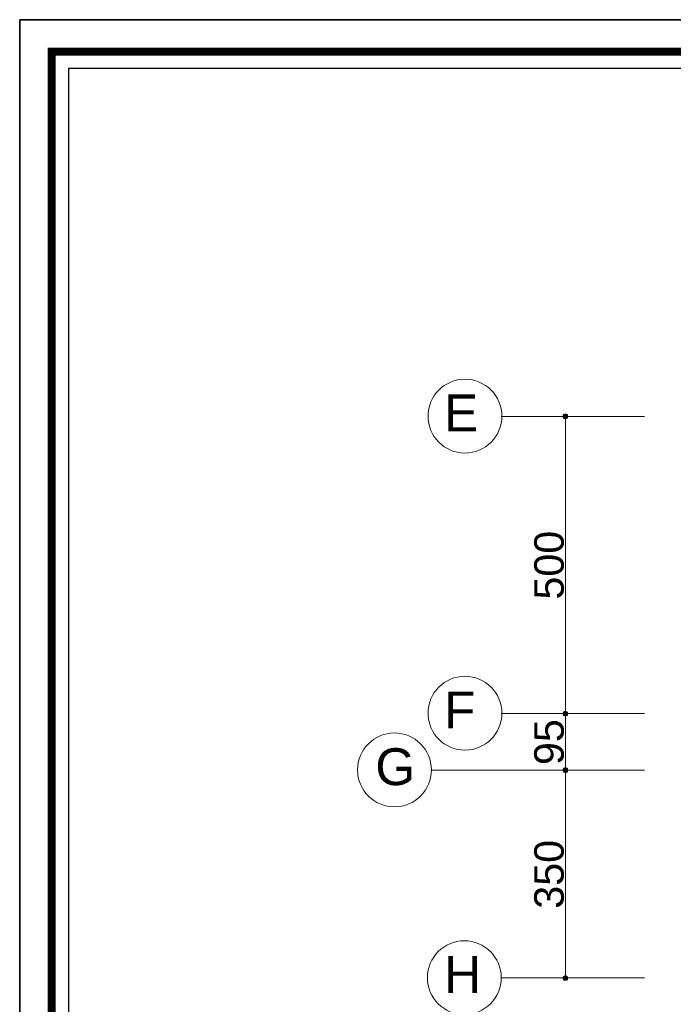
# Model space of a CAD drawing. Header units: metres. Extents: x 5.7 to 89.8, y 4 to 63.5.
# Tile 3 of 16: x 5.7 to 16.7, y 46.9 to 63.5. Entities that reach past the tile are written whole.
import ezdxf

# ---------------------------------------------------------------- set-up
doc = ezdxf.new("R2010")
doc.units = ezdxf.units.M
doc.header["$MEASUREMENT"] = 0
for name, color, linetype in [('PDF6_ax', 7, 'Continuous'), ('PDF6_dim', 7, 'Continuous'), ('PDF6_KADR', 7, 'Continuous'), ('PDF6_Text', 7, 'Continuous'), ('PDF6_W', 7, 'Continuous')]:
    doc.layers.add(name, color=color, linetype=linetype)
doc.styles.add('PDF Arial', font='arial.ttf')

msp = doc.modelspace()

# ---------------------------------------------------------------- linework, layer by layer
at = {"layer": 'PDF6_ax', "lineweight": 9}
for points in [[(16.203, 56.802), (13.795, 56.802)], [(16.203, 51.803), (13.795, 51.803)], [(16.203, 50.85), (12.61, 50.85)], [(16.203, 47.353), (13.795, 47.353)]]:
    msp.add_lwpolyline(points, dxfattribs=at)
for centre in [(13.184, 56.806), (13.184, 51.808), (11.999, 50.854), (13.174, 47.358)]:
    msp.add_circle(centre, 0.621, dxfattribs=at)
at = {"layer": 'PDF6_dim', "lineweight": 20}
for points in [[(15.24, 56.802), (14.816, 56.802)], [(14.874, 51.899), (14.874, 56.705)], [(15.596, 51.803), (14.816, 51.803), (15.538, 51.803)], [(14.874, 50.955), (14.874, 51.697)], [(15.596, 50.85), (14.816, 50.85), (15.538, 50.85)], [(14.874, 47.45), (14.874, 50.753)], [(15.596, 47.353), (14.816, 47.353)]]:
    msp.add_lwpolyline(points, dxfattribs=at)
at = {"layer": 'PDF6_KADR', "lineweight": 25}
for points in [[(5.695, 4.013), (89.785, 4.013), (89.785, 63.476), (5.695, 63.476)], [(5.695, 63.476), (89.785, 63.476), (89.785, 4.013), (5.695, 4.013)], [(6.514, 4.832), (88.841, 4.832), (88.841, 62.657), (6.514, 62.657)]]:
    msp.add_lwpolyline(points, close=True, dxfattribs=at)
at = {"layer": 'PDF6_KADR', "lineweight": 0, "const_width": 0.135}
msp.add_lwpolyline([(6.235, 62.937), (6.235, 4.552), (89.111, 4.552), (89.111, 62.937)], close=True, dxfattribs=at)
at = {"layer": 'PDF6_W', "lineweight": 9}
for points in [[(14.874, 56.753), (14.874, 56.705)], [(14.874, 51.851), (14.874, 51.899)], [(14.874, 51.755), (14.874, 51.697)], [(14.874, 50.898), (14.874, 50.955)], [(14.874, 50.801), (14.874, 50.753)], [(14.874, 47.402), (14.874, 47.45)]]:
    msp.add_lwpolyline(points, dxfattribs=at)
at = {"layer": 'PDF6_W', "transparency": 33554559}
for points in [[(14.835, 56.84), (14.874, 56.802), (14.826, 56.802)], [(14.874, 56.85), (14.835, 56.84), (14.874, 56.802)], [(14.912, 56.84), (14.874, 56.802), (14.874, 56.85)], [(14.922, 56.802), (14.912, 56.84), (14.874, 56.802)], [(14.874, 56.802), (14.826, 56.802), (14.835, 56.763)], [(14.835, 56.763), (14.874, 56.753), (14.874, 56.802)], [(14.874, 56.753), (14.874, 56.802), (14.912, 56.763)], [(14.874, 56.802), (14.912, 56.763), (14.922, 56.802)], [(14.874, 51.851), (14.874, 51.803), (14.835, 51.832)], [(14.874, 51.851), (14.835, 51.832), (14.874, 51.803)], [(14.912, 51.832), (14.874, 51.851), (14.874, 51.803)], [(14.912, 51.832), (14.874, 51.803), (14.874, 51.851)], [(14.874, 51.803), (14.835, 51.832), (14.826, 51.803)], [(14.835, 51.832), (14.874, 51.803), (14.826, 51.803)], [(14.826, 51.803), (14.835, 51.764), (14.874, 51.803)], [(14.874, 51.803), (14.826, 51.803), (14.835, 51.764)], [(14.835, 51.764), (14.874, 51.803), (14.874, 51.755)], [(14.835, 51.764), (14.874, 51.755), (14.874, 51.803)], [(14.874, 51.803), (14.922, 51.803), (14.912, 51.832)], [(14.922, 51.803), (14.912, 51.832), (14.874, 51.803)], [(14.874, 51.755), (14.912, 51.764), (14.874, 51.803)], [(14.912, 51.764), (14.874, 51.803), (14.922, 51.803)], [(14.874, 51.755), (14.874, 51.803), (14.912, 51.764)], [(14.874, 51.803), (14.912, 51.764), (14.922, 51.803)], [(14.835, 50.888), (14.874, 50.85), (14.826, 50.85)], [(14.874, 50.85), (14.835, 50.888), (14.826, 50.85)], [(14.874, 50.898), (14.835, 50.888), (14.874, 50.85)], [(14.874, 50.898), (14.874, 50.85), (14.835, 50.888)], [(14.912, 50.888), (14.874, 50.85), (14.874, 50.898)], [(14.912, 50.888), (14.874, 50.898), (14.874, 50.85)], [(14.922, 50.85), (14.912, 50.888), (14.874, 50.85)], [(14.874, 50.85), (14.922, 50.85), (14.912, 50.888)], [(14.874, 50.85), (14.826, 50.85), (14.835, 50.811)], [(14.826, 50.85), (14.835, 50.811), (14.874, 50.85)], [(14.835, 50.811), (14.874, 50.801), (14.874, 50.85)], [(14.835, 50.811), (14.874, 50.85), (14.874, 50.801)], [(14.874, 50.801), (14.874, 50.85), (14.912, 50.811)], [(14.874, 50.85), (14.912, 50.811), (14.922, 50.85)], [(14.874, 50.801), (14.912, 50.811), (14.874, 50.85)], [(14.912, 50.811), (14.874, 50.85), (14.922, 50.85)], [(14.874, 47.353), (14.835, 47.382), (14.826, 47.353)], [(14.874, 47.402), (14.874, 47.353), (14.835, 47.382)], [(14.912, 47.382), (14.874, 47.402), (14.874, 47.353)], [(14.874, 47.353), (14.922, 47.353), (14.912, 47.382)], [(14.826, 47.353), (14.835, 47.315), (14.874, 47.353)], [(14.835, 47.315), (14.874, 47.353), (14.874, 47.305)], [(14.874, 47.305), (14.912, 47.315), (14.874, 47.353)], [(14.912, 47.315), (14.874, 47.353), (14.922, 47.353)]]:
    msp.add_solid(points, dxfattribs=at)

# ---------------------------------------------------------------- texts
at = {"layer": 'PDF6_Text', "char_height": 0.62, "attachment_point": 7, "style": 'PDF Arial'}
for s, insert in [('E', (12.832, 56.551)), ('F', (12.832, 51.553)), ('G', (11.676, 50.589)), ('H', (12.832, 47.103))]:
    msp.add_mtext(s, dxfattribs=dict(at, insert=insert))
at = {"layer": 'PDF6_Text', "char_height": 0.4964, "attachment_point": 7, "rotation": 90, "style": 'PDF Arial'}
for s, insert in [('500', (14.853, 53.72)), ('95', (14.853, 50.936)), ('350', (14.853, 48.519))]:
    msp.add_mtext(s, dxfattribs=dict(at, insert=insert))

doc.saveas('drawing.dxf')
